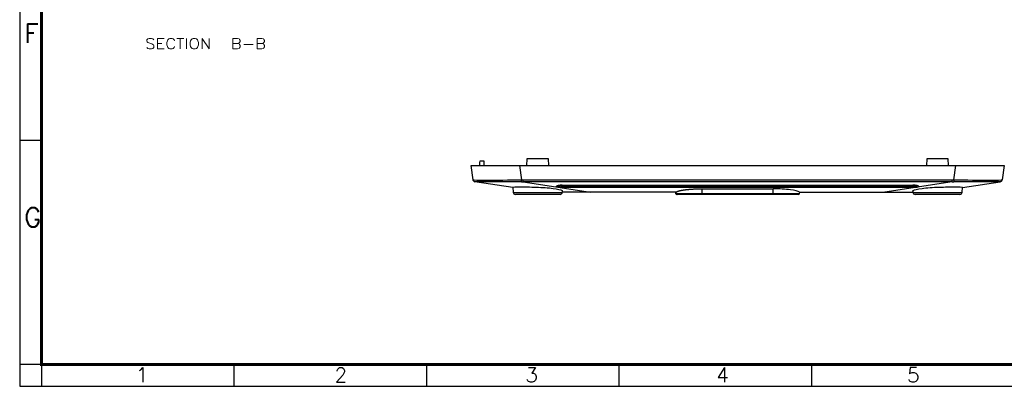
# Model space of a CAD drawing. Header units: millimetres. Extents: x 5293 to 5736, y -198 to 141.
# Tile 1 of 15: x 5293 to 5514, y -198 to -115. Entities that reach past the tile are written whole.
import ezdxf

# ---------------------------------------------------------------- set-up
doc = ezdxf.new("R2010")
doc.units = ezdxf.units.MM
doc.header["$LTSCALE"] = 0.5
doc.layers.add('112', color=7, linetype='Continuous', true_color=0xffffff)
doc.layers.add('A1_KUANG', color=7, linetype='Continuous')
doc.layers.add('A4_KUANG', color=7, linetype='Continuous')
doc.styles.add('blockfont', font='simplex.shx', dxfattribs={"bigfont": 'bigfont'})
doc.styles.get("Standard").update_dxf_attribs({"font": 'txt', "bigfont": 'gbcbig.shx'})

# ---------------------------------------------------------------- blocks, each defined once
blk = doc.blocks.new('A$C3291225B')
at = {"layer": 'A4_KUANG'}
for p, q in [((2.87, 194.15), (2.87, 0)), ((2.87, 32.25), (0, 32.25)), ((2.87, 2.87), (0, 2.87)), ((2.87, 2.87), (258, 2.87)), ((28.09, 0), (28.09, 2.87)), ((53.32, 0), (53.32, 2.87)), ((78.54, 0), (78.54, 2.87)), ((103.77, 0), (103.77, 2.87))]:
    blk.add_line(p, q, dxfattribs=at)
at = {"layer": 'A4_KUANG', "color": 8}
blk.add_lwpolyline([(258, 0), (258, 197.01), (0, 197.01), (0, 0)], close=True, dxfattribs=at)
at = {"layer": 'A4_KUANG', "const_width": 0.4}
blk.add_lwpolyline([(2.87, 2.87), (2.87, 194.15), (255.13, 194.15), (255.14, 2.87), (2.87, 2.87)], dxfattribs=at)
at = {"layer": 'A4_KUANG'}
for s, height, p in [('F', 2.48, (0.59, 45.04)), ('G', 2.48, (0.59, 20.93)), ('1', 1.91, (15.22, 0.54)), ('2', 1.91, (41.25, 0.54)), ('3', 1.91, (66.25, 0.54)), ('4', 1.91, (91.25, 0.54)), ('5', 1.91, (116.25, 0.54))]:
    blk.add_text(s, height=height, dxfattribs=at).set_placement(p)

msp = doc.modelspace()

# ---------------------------------------------------------------- linework, layer by layer
at = {"layer": '112', "color": 7}
for p, q in [((5394.89, -151.462), (5394.441, -148.268)), ((5394.441, -148.268), (5405.334, -148.268)), ((5396.441, -147.268), (5396.341, -147.568)), ((5396.341, -147.568), (5396.341, -148.268)), ((5397.365, -147.268), (5396.441, -147.268)), ((5397.417, -148.268), (5397.365, -147.268)), ((5405.334, -148.268), (5503.548, -148.268)), ((5405.334, -148.268), (5405.783, -151.462)), ((5407.02, -146.768), (5406.941, -148.268)), ((5411.862, -146.768), (5407.02, -146.768)), ((5411.941, -148.268), (5411.862, -146.768)), ((5412.777, -148.268), (5412.777, -148.267)), ((5496.105, -148.267), (5496.105, -148.268)), ((5497.02, -146.768), (5496.941, -148.268)), ((5501.862, -146.768), (5497.02, -146.768)), ((5501.941, -148.268), (5501.862, -146.768)), ((5503.099, -151.462), (5503.548, -148.268)), ((5503.548, -148.268), (5514.441, -148.268)), ((5514.441, -148.268), (5513.992, -151.462)), ((5403.833, -153.227), (5395.307, -151.887)), ((5406.182, -151.887), (5406.182, -151.462)), ((5406.182, -151.462), (5502.7, -151.462)), ((5502.7, -151.887), (5406.182, -151.887)), ((5406.182, -151.887), (5421.325, -154.268)), ((5413.699, -152.966), (5413.706, -152.88)), ((5414.927, -152.894), (5414.927, -153.164)), ((5414.927, -152.894), (5493.955, -152.894)), ((5414.968, -152.691), (5414.968, -152.687)), ((5414.968, -152.687), (5493.913, -152.687)), ((5414.968, -152.691), (5493.913, -152.691)), ((5502.7, -151.887), (5487.557, -154.268)), ((5493.913, -152.691), (5493.913, -152.687)), ((5493.955, -152.894), (5493.937, -152.687)), ((5493.955, -152.894), (5493.955, -153.164)), ((5495.176, -152.88), (5495.183, -152.966)), ((5502.7, -151.887), (5502.7, -151.462)), ((5505.049, -153.227), (5513.575, -151.887)), ((5403.827, -153.135), (5403.908, -154.303)), ((5403.908, -154.303), (5414.973, -154.303)), ((5414.475, -154.768), (5404.407, -154.768)), ((5493.955, -153.164), (5414.927, -153.164)), ((5414.973, -154.303), (5414.994, -154.006)), ((5421.325, -154.268), (5414.976, -154.268)), ((5440.523, -154.268), (5421.325, -154.268)), ((5440.441, -154.268), (5440.485, -154.52)), ((5440.567, -154.52), (5440.485, -154.52)), ((5440.781, -154.768), (5440.858, -154.768)), ((5446.441, -153.48), (5462.441, -153.48)), ((5446.441, -154.52), (5446.441, -153.48)), ((5446.441, -154.52), (5462.441, -154.52)), ((5446.441, -154.52), (5446.441, -154.768)), ((5462.441, -154.768), (5446.441, -154.768)), ((5462.441, -154.52), (5462.441, -153.48)), ((5462.441, -154.768), (5462.441, -154.52)), ((5468.101, -154.768), (5468.024, -154.768)), ((5468.396, -154.52), (5468.315, -154.52)), ((5468.359, -154.268), (5487.557, -154.268)), ((5468.396, -154.52), (5468.441, -154.268)), ((5487.557, -154.268), (5493.906, -154.268)), ((5493.888, -154.006), (5493.908, -154.303)), ((5493.908, -154.303), (5504.973, -154.303)), ((5504.475, -154.768), (5494.407, -154.768)), ((5504.973, -154.303), (5505.056, -153.126))]:
    msp.add_line(p, q, dxfattribs=at)
at = {"layer": '112', "color": 7, "extrusion": (0, 0, -1)}
for centre, start, end in [((-5395.385, -151.393), 278.93731, 352), ((-5513.497, -151.393), 188, 261.06269)]:
    msp.add_arc(centre, 0.5, start, end, dxfattribs=at)
at = {"layer": '112', "color": 7}
for centre, radius, start, end in [((5404.407, -154.268), 0.5, 184, 270), ((5414.475, -154.268), 0.5, 270, 356), ((5440.781, -154.468), 0.3, 190, 270), ((5468.101, -154.468), 0.3, 270, 350), ((5494.407, -154.268), 0.5, 184, 270), ((5504.475, -154.268), 0.5, 270, 356)]:
    msp.add_arc(centre, radius, start, end, dxfattribs=at)
for centre, major_axis, ratio, start_param, end_param in [((5395.385, -151.392), (0.495, 0.07), 0.9999954, 3.1415914, 4.41965), ((5385.271, -79.428), (-10.037, 72.459), 0.0045987, 3.1402022, 3.1442876), ((5405.783, -151.392), (-0.002, -0.5), 0.0004225, 0.1531119, 1.4311706), ((5385.269, -79.431), (-98.407, 28.363), 0.6775241, 1.969684, 1.9737695), ((5385.274, -79.517), (-98.08, 28.171), 0.6749646, 1.9690446, 1.9731306), ((5413.699, -152.669), (-0.299, 0.026), 0.9877677, 1.6570006, 3.1415927), ((5414.961, -152.882), (1.255, 0.001), 0.1551275, 1.564673, 3.1278731), ((5413.706, -152.584), (-0.299, 0.026), 0.9877677, 1.6570006, 2.6632748), ((5414.954, -152.668), (0.956, 0.034), 0.2354319, 3.1124834, 4.6756836), ((5493.921, -152.882), (-1.255, 0.001), 0.1551275, 3.1553122, 4.7185123), ((5493.928, -152.668), (-0.956, 0.034), 0.2354319, 1.6075018, 3.1707019), ((5495.183, -152.669), (-0.299, -0.026), 0.9877677, 0, 1.484592), ((5495.176, -152.584), (-0.299, -0.026), 0.9877677, 0.7584645, 1.484592), ((5523.601, -79.541), (98.065, 28.152), 0.6748864, 4.3102138, 4.3143005), ((5523.614, -79.427), (98.409, 28.367), 0.6775381, 4.3093868, 4.3134722), ((5503.099, -151.392), (0.002, -0.5), 0.0004225, 4.8520147, 6.1300734), ((5513.497, -151.392), (-0.495, 0.07), 0.9999954, 1.8635353, 3.1415939), ((5523.61, -79.432), (10.036, 72.455), 0.0045988, 3.1388976, 3.1429832), ((5414.954, -152.964), (1.255, 0.004), 0.1593856, 3.1270831, 4.6902832), ((5493.928, -152.964), (-1.255, 0.004), 0.1593856, 1.5929021, 3.1561022)]:
    msp.add_ellipse(centre, major_axis=major_axis, ratio=ratio, start_param=start_param, end_param=end_param, dxfattribs=at)
for points, degree, knots in [([(5394.89, -151.462), (5394.891, -151.471), (5396.074, -151.543), (5400.086, -151.542), (5402.906, -151.471), (5405.783, -151.462)], 3, [0, 0, 0, 0, 0.5, 0.5, 1, 1, 1, 1]), ([(5405.781, -151.886), (5403.019, -151.879), (5400.314, -151.942), (5396.461, -151.942), (5395.317, -151.879), (5395.309, -151.886)], 3, [0, 0, 0, 0, 0.5, 0.5, 1, 1, 1, 1]), ([(5494.671, -152.735), (5494.734, -152.742), (5494.855, -152.758), (5494.958, -152.785), (5494.981, -152.795), (5494.985, -152.797), (5494.988, -152.8)], 3, [0, 0, 0, 0, 0.3342683, 0.749492, 0.9975244, 1, 1, 1, 1]), ([(5503.099, -151.462), (5505.976, -151.471), (5508.798, -151.543), (5512.809, -151.542), (5513.991, -151.471), (5513.992, -151.462)], 3, [0, 0, 0, 0, 0.5, 0.5, 1, 1, 1, 1]), ([(5513.573, -151.886), (5513.565, -151.879), (5512.422, -151.942), (5508.57, -151.942), (5505.863, -151.879), (5503.101, -151.886)], 3, [0, 0, 0, 0, 0.5, 0.5, 1, 1, 1, 1]), ([(5403.827, -153.126), (5403.825, -153.121), (5403.828, -153.117), (5403.911, -153.068), (5404.499, -153.055), (5406.442, -153.055), (5407.755, -153.067), (5410.474, -153.16), (5411.853, -153.248), (5413.96, -153.522), (5414.69, -153.711), (5414.97, -153.926), (5414.995, -153.967), (5414.991, -154.006)], 3, [0, 0, 0, 0, 0.0190414, 0.0190414, 0.2501884, 0.2501884, 0.4813354, 0.4813354, 0.7124823, 0.7124823, 0.9436293, 0.9436293, 1, 1, 1, 1]), ([(5440.523, -154.268), (5440.699, -154.103), (5441.225, -153.957), (5441.751, -153.812), (5442.564, -153.704), (5443.376, -153.595), (5444.377, -153.538), (5445.375, -153.48), (5446.441, -153.48)], 2, [0, 0, 0, 0.25, 0.25, 0.5, 0.5, 0.75, 0.75, 1, 1, 1]), ([(5440.858, -154.768), (5440.823, -154.768), (5440.789, -154.762), (5440.724, -154.738), (5440.694, -154.72), (5440.642, -154.675), (5440.619, -154.648), (5440.585, -154.588), (5440.573, -154.555), (5440.567, -154.52)], 3, [0, 0, 0, 0, 0.25, 0.25, 0.5, 0.5, 0.75, 0.75, 1, 1, 1, 1]), ([(5440.567, -154.52), (5440.6, -154.52), (5440.641, -154.52), (5440.737, -154.52), (5440.792, -154.52), (5440.976, -154.52), (5441.126, -154.52), (5441.392, -154.52), (5441.487, -154.52), (5441.687, -154.52), (5441.793, -154.52), (5442.126, -154.52), (5442.37, -154.52), (5442.77, -154.52), (5442.909, -154.52), (5443.192, -154.52), (5443.338, -154.52), (5443.784, -154.52), (5444.096, -154.52), (5444.584, -154.52), (5444.749, -154.52), (5445.081, -154.52), (5445.248, -154.52), (5445.753, -154.52), (5446.094, -154.52), (5446.441, -154.52)], 3, [0, 0, 0, 0, 0.0625, 0.0625, 0.125, 0.125, 0.25, 0.25, 0.3125, 0.3125, 0.375, 0.375, 0.5, 0.5, 0.5625, 0.5625, 0.625, 0.625, 0.75, 0.75, 0.8125, 0.8125, 0.875, 0.875, 1, 1, 1, 1]), ([(5446.441, -154.768), (5445.122, -154.768), (5443.839, -154.768), (5441.809, -154.768), (5441.112, -154.768), (5440.858, -154.768)], 3, [0, 0, 0, 0, 0.5, 0.5, 1, 1, 1, 1]), ([(5468.359, -154.268), (5468.126, -154.05), (5467.39, -153.846), (5465.245, -153.561), (5463.848, -153.48), (5462.441, -153.48)], 3, [0, 0, 0, 0, 0.5, 0.5, 1, 1, 1, 1]), ([(5462.441, -154.52), (5462.462, -154.52), (5462.484, -154.52), (5462.527, -154.52), (5462.592, -154.52), (5462.743, -154.52), (5462.871, -154.52), (5463.127, -154.52), (5463.465, -154.52), (5463.799, -154.52), (5464.13, -154.52), (5464.295, -154.52), (5464.783, -154.52), (5465.094, -154.52), (5465.54, -154.52), (5465.685, -154.52), (5465.969, -154.52), (5466.107, -154.52), (5466.507, -154.52), (5466.751, -154.52), (5467.084, -154.52), (5467.19, -154.52), (5467.39, -154.52), (5467.486, -154.52), (5467.752, -154.52), (5467.904, -154.52), (5468.09, -154.52), (5468.145, -154.52), (5468.241, -154.52), (5468.282, -154.52), (5468.315, -154.52)], 3, [0, 0, 0, 0, 0.0078125, 0.0078125, 0.015625, 0.03125, 0.0625, 0.0625, 0.125, 0.1875, 0.1875, 0.25, 0.25, 0.375, 0.375, 0.4375, 0.4375, 0.5, 0.5, 0.625, 0.625, 0.6875, 0.6875, 0.75, 0.75, 0.875, 0.875, 0.9375, 0.9375, 1, 1, 1, 1]), ([(5468.024, -154.768), (5467.77, -154.768), (5467.07, -154.768), (5465.041, -154.768), (5463.759, -154.768), (5462.441, -154.768)], 3, [0, 0, 0, 0, 0.5, 0.5, 1, 1, 1, 1]), ([(5468.315, -154.52), (5468.309, -154.555), (5468.297, -154.588), (5468.262, -154.648), (5468.24, -154.675), (5468.187, -154.72), (5468.157, -154.738), (5468.093, -154.762), (5468.058, -154.768), (5468.024, -154.768)], 3, [0, 0, 0, 0, 0.25, 0.25, 0.5, 0.5, 0.75, 0.75, 1, 1, 1, 1]), ([(5493.89, -154.006), (5493.886, -153.967), (5493.911, -153.926), (5494.194, -153.71), (5494.929, -153.521), (5497.04, -153.247), (5498.427, -153.159), (5501.128, -153.067), (5502.458, -153.055), (5504.375, -153.055), (5504.97, -153.067), (5505.053, -153.117), (5505.057, -153.121), (5505.056, -153.126)], 3, [0, 0, 0, 0, 0.0565767, 0.0565767, 0.2877372, 0.2877372, 0.5188977, 0.5188977, 0.7500582, 0.7500582, 0.9812187, 0.9812187, 1, 1, 1, 1])]:
    msp.add_open_spline(points, degree=degree, knots=knots, dxfattribs=at)
for points, degree in [([(5413.897, -152.797), (5413.91, -152.792), (5413.922, -152.788)], 2), ([(5440.523, -154.268), (5440.538, -154.352), (5440.552, -154.436), (5440.567, -154.52)], 3), ([(5468.359, -154.268), (5468.344, -154.352), (5468.329, -154.436), (5468.315, -154.52)], 3)]:
    msp.add_open_spline(points, degree=degree, dxfattribs=at)

# ---------------------------------------------------------------- block references
at = {"layer": 'A1_KUANG', "color": 1, "lineweight": 0, "xscale": 1.718413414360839, "yscale": 1.718413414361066, "zscale": 1.718413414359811}
msp.add_blockref('A$C3291225B', (5292.837, -197.991), dxfattribs=at)

# ---------------------------------------------------------------- texts
at = {"layer": '112', "color": 7, "style": 'blockfont', "width": 1.141}
for s, height, p in [('SECTION ', 2.3813, (5321.075, -121.985)), ('B-B', 2.38, (5340.353, -121.985))]:
    msp.add_text(s, height=height, dxfattribs=at).set_placement(p)

doc.saveas('drawing.dxf')
